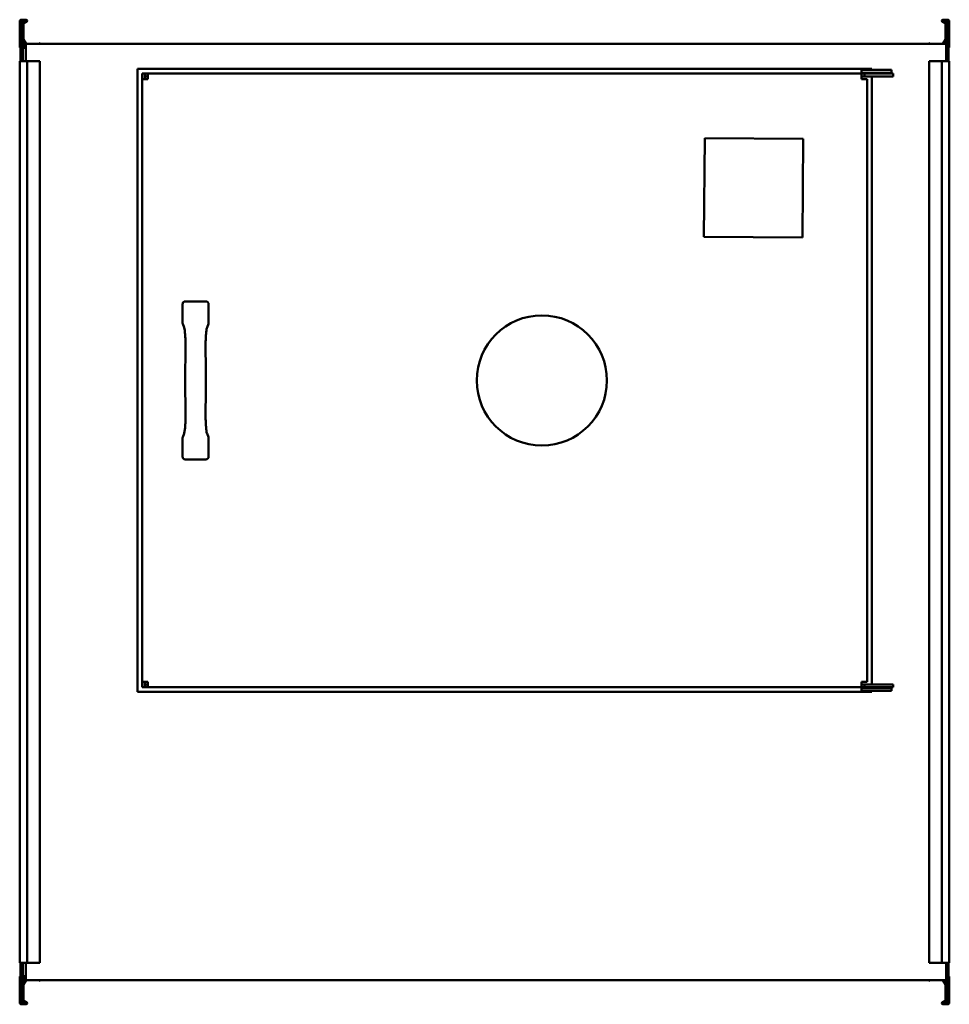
# Model space of a CAD drawing. Header units: millimetres. Extents: x 550 to 1550, y 213 to 1272.
import ezdxf

# ---------------------------------------------------------------- set-up
doc = ezdxf.new("R2010")
doc.units = ezdxf.units.MM
doc.header["$LTSCALE"] = 5
doc.layers.add('Widoczne (ISO)', color=7, linetype='Continuous', lineweight=50)

msp = doc.modelspace()

# ---------------------------------------------------------------- linework, layer by layer
at = {"layer": 'Widoczne (ISO)'}
for p, q in [((550.8, 1272), (550.8, 1230)), ((550.8, 1272), (553.3, 1272)), ((553.3, 1230), (553.3, 1272)), ((553.3, 1271.7), (557, 1271.7)), ((557, 1270.9), (553.3, 1270.9)), ((1543, 1271.7), (1546.7, 1271.7)), ((1546.7, 1270.9), (1543, 1270.9)), ((1546.7, 1272), (1546.7, 1230)), ((1549.2, 1272), (1546.7, 1272)), ((1549.2, 1230), (1549.2, 1272)), ((550, 1242.7), (550, 1270.5)), ((553.8, 1268.6), (557.1, 1270.5)), ((554.1, 1267.8), (554.1, 1250.7)), ((557.5, 1269.8), (554.2, 1267.9)), ((1545.8, 1267.9), (1542.5, 1269.8)), ((1542.9, 1270.5), (1546.2, 1268.6)), ((1545.9, 1250.7), (1545.9, 1267.8)), ((1550, 1270.5), (1550, 1242.7)), ((556.7, 1244.5), (553.4, 1250.2)), ((554.1, 1250.6), (556.8, 1246)), ((1543.2, 1246), (1545.9, 1250.6)), ((1546.6, 1250.2), (1544.2, 1246)), ((553.3, 1245.9), (555.2, 1245.9)), ((555.2, 1244.3), (553.3, 1244.3)), ((556.7, 1244), (553.3, 1244)), ((556.7, 1242.5), (553.3, 1242.5)), ((556.7, 1241.7), (553.3, 1241.7)), ((1546.7, 1246), (556.7, 1246)), ((556.7, 1246), (556.7, 1227.5)), ((570.7, 1246), (571, 1246.5)), ((571.2, 1246.6), (571.6, 1246.4)), ((571.7, 1246.1), (571.6, 1246)), ((1528.4, 1246), (1528.3, 1246.1)), ((1528.4, 1246.4), (1528.8, 1246.6)), ((1529, 1246.5), (1529.3, 1246)), ((550.8, 1230), (550.8, 1227.5)), ((550.8, 1230), (553.3, 1230)), ((553.3, 1227.5), (553.3, 1230)), ((1546.7, 1230), (1546.7, 1227.5)), ((1549.2, 1230), (1546.7, 1230)), ((1549.2, 1227.5), (1549.2, 1230)), ((551.2, 1227.5), (550, 1227.5)), ((550, 1227.5), (550, 257.5)), ((551.2, 1227.5), (557, 1227.5)), ((558, 1227.5), (557, 1227.5)), ((558, 1227.5), (569.6, 1227.5)), ((558, 1227.5), (558, 257.5)), ((569.6, 1227.5), (569.7, 1227.5)), ((569.7, 1227.5), (571, 1227.5)), ((571.2, 1227.5), (571, 1227.5)), ((571.2, 1227.5), (571.6, 1227.5)), ((571.7, 1227.5), (571.6, 1227.5)), ((571.7, 1227.5), (571.7, 257.5)), ((676.7, 1219), (1466.7, 1219)), ((676.7, 549), (676.7, 1219)), ((1455.7, 1218), (1455.7, 1215)), ((1487.7, 1218), (1455.7, 1218)), ((1466.7, 1218), (1466.7, 1219)), ((1487.7, 1215), (1487.7, 1218)), ((1528.3, 1227.5), (1528.4, 1227.5)), ((1528.3, 257.5), (1528.3, 1227.5)), ((1528.8, 1227.5), (1528.4, 1227.5)), ((1528.8, 1227.5), (1529, 1227.5)), ((1530.3, 1227.5), (1529, 1227.5)), ((1530.4, 1227.5), (1530.3, 1227.5)), ((1542, 1227.5), (1530.4, 1227.5)), ((1542, 1227.5), (1543, 1227.5)), ((1542, 257.5), (1542, 1227.5)), ((1548.8, 1227.5), (1543, 1227.5)), ((1548.8, 1227.5), (1550, 1227.5)), ((1550, 257.5), (1550, 1227.5)), ((681.7, 1214), (681.7, 1208)), ((684.7, 1214), (681.7, 1214)), ((681.7, 1208), (681.7, 560)), ((687.7, 1208), (681.7, 1208)), ((684.7, 1208), (684.7, 1214)), ((684.8, 1211), (684.8, 1214)), ((687.7, 1214), (684.8, 1214)), ((687.7, 1211), (684.8, 1211)), ((1455.7, 1214), (687.7, 1214)), ((687.7, 1208), (687.7, 1214)), ((1487.7, 1215), (1455.7, 1215)), ((1455.7, 1214), (1458.7, 1214)), ((1455.7, 1208), (1455.7, 1214)), ((1458.7, 1211), (1455.7, 1211)), ((1455.7, 1208), (1461.7, 1208)), ((1489.7, 1214), (1458.7, 1214)), ((1458.7, 1211), (1458.7, 1214)), ((1489.7, 1211), (1458.7, 1211)), ((1461.7, 1208), (1461.7, 560)), ((1466.7, 1214), (1466.7, 1215)), ((1466.7, 557), (1466.7, 1211)), ((1489.7, 1211), (1489.7, 1214)), ((1286.9, 1144.6), (1286.1, 1038.6)), ((1286.9, 1144.6), (1392.9, 1143.8)), ((1392.9, 1143.8), (1392.1, 1037.8)), ((1286.1, 1038.6), (1392.1, 1037.8)), ((725.2, 946.2), (725.2, 965.8)), ((728.1, 969), (750.3, 969)), ((753.2, 965.8), (753.2, 946.2)), ((726.9, 941), (725.4, 945)), ((753, 945), (751.5, 941)), ((725.4, 823), (726.9, 827)), ((751.5, 827), (753, 823)), ((725.2, 802.2), (725.2, 821.8)), ((753.2, 821.8), (753.2, 802.2)), ((750.3, 799), (728.1, 799)), ((681.7, 560), (681.7, 554)), ((687.7, 560), (681.7, 560)), ((684.7, 554), (681.7, 554)), ((684.7, 560), (684.7, 554)), ((687.7, 557), (684.8, 557)), ((684.8, 557), (684.8, 554)), ((684.8, 554), (687.7, 554)), ((687.7, 560), (687.7, 554)), ((687.7, 554), (1455.7, 554)), ((1455.7, 560), (1455.7, 554)), ((1461.7, 560), (1455.7, 560)), ((1455.7, 557), (1458.7, 557)), ((1458.7, 554), (1455.7, 554)), ((1455.7, 553), (1487.7, 553)), ((1455.7, 553), (1455.7, 550)), ((1458.7, 557), (1489.7, 557)), ((1458.7, 557), (1458.7, 554)), ((1458.7, 554), (1489.7, 554)), ((1466.7, 553), (1466.7, 554)), ((1487.7, 550), (1487.7, 553)), ((1489.7, 557), (1489.7, 554)), ((676.7, 549), (1466.7, 549)), ((1455.7, 550), (1487.7, 550)), ((1466.7, 549), (1466.7, 550)), ((551.2, 257.5), (550, 257.5)), ((550.8, 257.5), (550.8, 255)), ((550.8, 255), (550.8, 213)), ((550.8, 255), (553.3, 255)), ((551.2, 257.5), (557, 257.5)), ((553.3, 255), (553.3, 257.5)), ((553.3, 213), (553.3, 255)), ((556.7, 257.5), (556.7, 239)), ((558, 257.5), (557, 257.5)), ((558, 257.5), (569.6, 257.5)), ((569.6, 257.5), (569.7, 257.5)), ((569.7, 257.5), (571, 257.5)), ((571.2, 257.5), (571, 257.5)), ((571.2, 257.5), (571.6, 257.5)), ((571.7, 257.5), (571.6, 257.5)), ((1528.3, 257.5), (1528.4, 257.5)), ((1528.8, 257.5), (1528.4, 257.5)), ((1528.8, 257.5), (1529, 257.5)), ((1530.3, 257.5), (1529, 257.5)), ((1530.4, 257.5), (1530.3, 257.5)), ((1542, 257.5), (1530.4, 257.5)), ((1542, 257.5), (1543, 257.5)), ((1548.8, 257.5), (1543, 257.5)), ((1546.7, 257.5), (1546.7, 255)), ((1546.7, 255), (1546.7, 213)), ((1549.2, 255), (1546.7, 255)), ((1548.8, 257.5), (1550, 257.5)), ((1549.2, 255), (1549.2, 257.5)), ((1549.2, 213), (1549.2, 255)), ((550, 214.5), (550, 242.3)), ((553.3, 243.3), (556.7, 243.3)), ((553.3, 242.5), (556.7, 242.5)), ((553.3, 241), (556.7, 241)), ((553.3, 240.7), (555.2, 240.7)), ((555.2, 239.1), (553.3, 239.1)), ((553.4, 234.8), (556.7, 240.5)), ((556.8, 239), (554.1, 234.4)), ((554.1, 234.3), (554.1, 217.2)), ((556.7, 239), (1546.7, 239)), ((571, 238.5), (570.7, 239)), ((571.6, 238.6), (571.2, 238.4)), ((571.6, 239), (571.7, 238.9)), ((1528.3, 238.9), (1528.4, 239)), ((1528.8, 238.4), (1528.4, 238.6)), ((1529.3, 239), (1529, 238.5)), ((1545.9, 234.4), (1543.2, 239)), ((1544.2, 239), (1546.6, 234.8)), ((1545.9, 217.2), (1545.9, 234.3)), ((1550, 242.3), (1550, 214.5)), ((550.8, 213), (553.3, 213)), ((553.3, 214.1), (557, 214.1)), ((557, 213.3), (553.3, 213.3)), ((557.1, 214.5), (553.8, 216.4)), ((554.2, 217.1), (557.5, 215.2)), ((1542.5, 215.2), (1545.8, 217.1)), ((1546.2, 216.4), (1542.9, 214.5)), ((1543, 214.1), (1546.7, 214.1)), ((1546.7, 213.3), (1543, 213.3)), ((1549.2, 213), (1546.7, 213))]:
    msp.add_line(p, q, dxfattribs=at)
msp.add_circle((1111.7, 884), 70, dxfattribs=at)
for centre, radius, start, end in [((551.2, 1270.5), 1.2, 109.4712, 180), ((557, 1270.7), 1, 300, 90), ((557, 1270.7), 0.2, 300, 90), ((1543, 1270.7), 1, 90, 240), ((1543, 1270.7), 0.2, 90, 240), ((1548.8, 1270.5), 1.2, 0, 70.5288), ((554.3, 1267.8), 1, 120, 180), ((554.3, 1267.8), 0.2, 120, 180), ((1545.7, 1267.8), 0.2, 0, 60), ((1545.7, 1267.8), 1, 0, 60), ((554.3, 1250.7), 1, 180, 210), ((554.3, 1250.7), 0.2, 180, 210), ((1545.7, 1250.7), 0.2, 330, 0), ((1545.7, 1250.7), 1, 330, 0), ((551, 1242.7), 1, 180, 258.463), ((555.2, 1245.1), 0.8, 270, 90), ((571.1, 1246.4), 0.2, 60, 150), ((571.5, 1246.2), 0.2, 330, 60), ((1528.5, 1246.2), 0.2, 120, 210), ((1528.9, 1246.4), 0.2, 30, 120), ((1549, 1242.7), 1, 281.537, 0), ((551, 242.3), 1, 101.537, 180), ((554.3, 234.3), 1, 150, 180), ((554.3, 234.3), 0.2, 150, 180), ((555.2, 239.9), 0.8, 270, 90), ((571.1, 238.6), 0.2, 210, 300), ((571.5, 238.8), 0.2, 300, 30), ((1528.5, 238.8), 0.2, 150, 240), ((1528.9, 238.6), 0.2, 240, 330), ((1545.7, 234.3), 0.2, 0, 30), ((1545.7, 234.3), 1, 0, 30), ((1549, 242.3), 1, 0, 78.463), ((551.2, 214.5), 1.2, 180, 250.5288), ((554.3, 217.2), 1, 180, 240), ((554.3, 217.2), 0.2, 180, 240), ((557, 214.3), 1, 270, 60), ((557, 214.3), 0.2, 270, 60), ((1543, 214.3), 1, 120, 270), ((1543, 214.3), 0.2, 120, 270), ((1545.7, 217.2), 0.2, 300, 0), ((1545.7, 217.2), 1, 300, 0), ((1548.8, 214.5), 1.2, 289.4712, 0)]:
    msp.add_arc(centre, radius, start, end, dxfattribs=at)
for centre, major_axis, ratio, start_param, end_param in [((728.2, 965.7), (-0.62, 3.28), 0.899459, 6.113507, 7.645297), ((750.2, 965.7), (0.62, 3.28), 0.899459, 4.921073, 6.452863), ((728.2, 946.1), (1.09, -2.9), 0.968079, 4.342822, 4.712389), ((750.2, 946.1), (-1.09, -2.9), 0.968079, 1.570796, 1.940363), ((729.7, 942), (-2.81, -1.05), 0.968079, 6.283184, 6.283614), ((748.7, 942), (2.81, -1.05), 0.968079, 6.282755, 6.283186), ((731.4, 910.2), (-3, 0.08), 0.296252, 0.001016, 0.005219), ((747, 910.2), (3, 0.08), 0.296252, 6.277966, 6.28217), ((731.4, 857.8), (-3, -0.08), 0.296252, 6.277966, 6.28217), ((747, 857.8), (3, -0.08), 0.296252, 0.001016, 0.005219), ((729.7, 826), (-2.81, 1.05), 0.968079, 6.282756, 6.283186), ((748.7, 826), (2.81, 1.05), 0.968079, 6.283185, 6.283615), ((728.2, 821.9), (1.09, 2.9), 0.968079, 1.570796, 1.940363), ((750.2, 821.9), (-1.09, 2.9), 0.968079, 4.342822, 4.712389), ((728.2, 802.3), (-0.62, -3.28), 0.899459, 4.921073, 6.452863), ((750.2, 802.3), (0.62, -3.28), 0.899459, 6.113507, 7.645297)]:
    msp.add_ellipse(centre, major_axis=major_axis, ratio=ratio, start_param=start_param, end_param=end_param, dxfattribs=at)
for points, knots in [([(728.4, 910.3), (728.5, 912.8), (728.5, 915.4), (728.5, 920.6), (728.4, 923.2), (728.3, 928.1), (728.2, 930.4), (727.9, 934.5), (727.7, 936.3), (727.4, 939.1), (727.2, 940.2), (727, 940.8), (727, 940.9), (726.9, 941)], [0, 0, 0, 0, 0.775988, 0.775988, 1.555919, 1.555919, 2.329468, 2.329468, 3.105971, 3.105971, 3.853527, 3.853527, 4.021741, 4.021741, 4.021741, 4.021741]), ([(751.5, 941), (751.4, 940.9), (751.3, 940.6), (751.2, 939.7), (751, 939), (750.8, 937.1), (750.6, 935.6), (750.3, 932.2), (750.2, 930), (750, 925.4), (750, 922.9), (749.9, 917.8), (749.9, 915.2), (750, 911.8), (750, 911.1), (750, 910.3)], [0, 0, 0, 0, 0.36466, 0.36466, 0.838696, 0.838696, 1.493614, 1.493614, 2.241887, 2.241887, 3.007999, 3.007999, 3.784601, 3.784601, 4.026286, 4.026286, 4.026286, 4.026286]), ([(726.9, 827), (727, 827.1), (727, 827.4), (727.2, 828.2), (727.3, 828.9), (727.6, 830.8), (727.8, 832.2), (728.1, 835.6), (728.2, 837.6), (728.4, 842.2), (728.4, 844.7), (728.5, 849.9), (728.5, 852.5), (728.4, 855.9), (728.4, 856.8), (728.4, 857.7)], [0, 0, 0, 0, 0.347779, 0.347779, 0.805973, 0.805973, 1.466165, 1.466165, 2.202016, 2.202016, 2.975555, 2.975555, 3.751447, 3.751447, 4.026374, 4.026374, 4.026374, 4.026374]), ([(750, 857.7), (749.9, 855.2), (749.9, 852.6), (749.9, 847.4), (750, 844.8), (750.1, 839.9), (750.2, 837.6), (750.5, 833.5), (750.7, 831.7), (751, 828.9), (751.2, 827.8), (751.4, 827.2), (751.4, 827.1), (751.5, 827)], [0, 0, 0, 0, 0.77569, 0.77569, 1.555437, 1.555437, 2.330247, 2.330247, 3.103719, 3.103719, 3.858164, 3.858164, 4.021776, 4.021776, 4.021776, 4.021776])]:
    msp.add_open_spline(points, degree=3, knots=knots, dxfattribs=at)
for points in [[(728, 884), (728, 892.9), (728.1, 901.8), (728.4, 910.3)], [(750, 910.3), (750.3, 901.8), (750.4, 892.9), (750.4, 884)], [(728.4, 857.7), (728.1, 866.2), (728, 875.1), (728, 884)], [(750.4, 884), (750.4, 875.1), (750.3, 866.2), (750, 857.7)]]:
    msp.add_open_spline(points, degree=3, dxfattribs=at)

doc.saveas('drawing.dxf')
